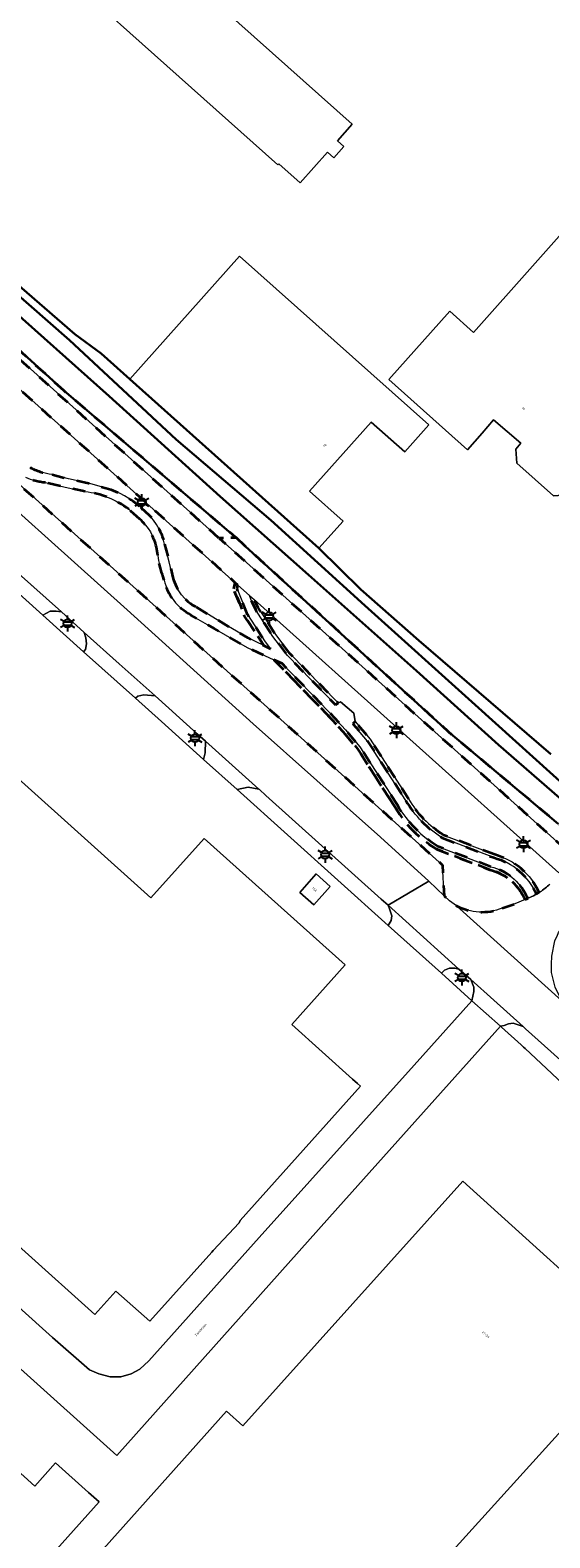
# Model space of a CAD drawing. Extents: x 105780 to 185197, y 477999 to 525027.
# Tile 188 of 256: x 109399 to 109481, y 478509 to 478747. Entities that reach past the tile are written whole.
import ezdxf
from ezdxf.enums import TextEntityAlignment as Align

# ---------------------------------------------------------------- set-up
doc = ezdxf.new("R2010")
doc.units = 0
doc.linetypes.add('XX-HIDDEN', pattern=[4, 2, -2])
for name, color, linetype, lineweight in [('B-GV-GR-BEPLANTING_CULTUUR_VASTE-PLANTENVAK-A', 252, 'Continuous', 5), ('B-GV-GR-MATERIAALGRENS-G', 252, 'XX-HIDDEN', 35), ('B-RO-IE-MEUBILAIR_WEGMEUBILAIR-S', 252, 'Continuous', 25), ('B-WE-GW-WATERGANG_SLOOT_INSTEEK-G', 252, 'Continuous', 30), ('B-XX-KG-KADASTRAAL_BEBOUWING-G', 252, 'Continuous', 20), ('B1-WE-OG-BEBOUWING-T18', 7, 'Continuous', 18), ('B1-WE-OG-TERREIN_ERF-GV', 252, 'Continuous', 18), ('B1-WE-OG-TOPOGRAFIE-T18', 10, 'Continuous', 18), ('B1-WE-VH-VERHARDING_ASFALT-GV', 252, 'Continuous', 18), ('B1-WE-VH-VERHARDING_BETONSTRAATSTEEN-GV', 252, 'Continuous', 18), ('B1-WE-VH-VERHARDING_HALFVERHARDING_GRIND-GV', 252, 'Continuous', 18), ('B1-WE-VH-VERHARDING_TEGEL-GV', 252, 'Continuous', 18)]:
    doc.layers.add(name, color=color, linetype=linetype, lineweight=lineweight)
doc.styles.add('NLCS-ISO', font='NLCS-ISO.ttf')
doc.styles.add('NLCS-ISO-M200-T18', font='NLCS-ISO.ttf', dxfattribs={"height": 0.36})

# ---------------------------------------------------------------- blocks, each defined once
blk = doc.blocks.new('B-SIE-WEG_LICHTMAST-SO')
at = {"ltscale": 0.1}
for p, q in [((-1.1, 0.63), (-2.19, 1.27)), ((0, 1.27), (0, 2.53)), ((1.1, 0.63), (2.19, 1.27)), ((-1.1, -0.63), (-2.19, -1.27)), ((0, -1.27), (0, -2.53)), ((1.1, -0.63), (2.19, -1.27))]:
    blk.add_line(p, q, dxfattribs=at)
at = {"flags": 128}
for points in [[(-1.16, 0.5), (1.16, 0.5)], [(-1.16, -0.5), (1.16, -0.5)]]:
    blk.add_lwpolyline(points, dxfattribs=at)
at = {"ltscale": 0.1}
blk.add_circle((0, 0), 1.27, dxfattribs=at)
at = {"style": 'NLCS-ISO'}
blk.add_attdef('TYPE', text='', height=1.8, dxfattribs=at).set_placement((0, 2.53), align=Align.BOTTOM_CENTER)

msp = doc.modelspace()

# ---------------------------------------------------------------- linework, layer by layer
at = {"layer": 'B-GV-GR-BEPLANTING_CULTUUR_VASTE-PLANTENVAK-A', "flags": 128}
for points in [[(109434.283, 478656.775), (109434.922, 478655.467), (109437.656, 478651.257), (109439.915, 478648.272), (109447.458, 478640.54), (109447.539, 478640.452), (109447.878, 478640.648), (109449.986, 478638.838), (109450.228, 478637.531), (109452.573, 478634.755), (109458.625, 478625.345)], [(109482.327, 478613.713), (109434.283, 478656.775)], [(109464.155, 478619.655), (109472.215, 478616.56)], [(109479.203, 478610.592), (109479.362, 478610.69)]]:
    msp.add_lwpolyline(points, dxfattribs=at)
for points in [[(109458.625, 478625.345, 0.1195427), (109464.155, 478619.655)], [(109472.215, 478616.56, -0.226905), (109479.203, 478610.592)], [(109479.362, 478610.69, 0.0539239), (109480.905, 478611.914)]]:
    msp.add_lwpolyline(points, format="xyb", dxfattribs=at)
at = {"layer": 'B-GV-GR-MATERIAALGRENS-G', "flags": 128}
for points in [[(109404.319, 478689.656), (109371.283, 478719.666), (109344.78, 478743.525), (109321.385, 478765.831), (109321.773, 478767.104), (109324.769, 478769.643), (109325.706, 478769.732), (109323.62, 478771.454), (109323.537, 478771.523), (109318.191, 478765.545), (109385.656, 478705.096), (109428.771, 478666.434), (109431.396, 478666.582)], [(109432.89, 478665.189), (109431.396, 478666.582), (109428.771, 478666.434), (109433.068, 478662.615), (109484.64, 478616.279), (109487.999, 478620.307), (109488.675, 478621.217), (109489.057, 478622.146), (109489.338, 478623.137), (109489.449, 478624.315), (109486.725, 478627.103), (109487.083, 478625.399), (109486.025, 478623.211), (109484.04, 478621.285), (109483.506, 478621.008), (109482.233, 478621.397), (109464.913, 478635.93)], [(109433.228, 478654.403), (109431.582, 478658.475), (109431.734, 478659.06), (109431.315, 478659.435), (109431.057, 478658.441), (109432.782, 478654.171), (109435.806, 478649.515), (109436.845, 478649.014), (109436.018, 478650.107)], [(109439.915, 478648.272), (109437.656, 478651.257), (109434.922, 478655.467), (109434.283, 478656.775), (109433.569, 478657.415), (109433.915, 478656.389), (109434.486, 478655.22), (109437.247, 478650.969), (109439.535, 478647.945), (109447.095, 478640.196), (109447.539, 478640.452), (109447.458, 478640.54)]]:
    msp.add_lwpolyline(points, close=True, dxfattribs=at)
for points in [[(109431.057, 478658.441), (109431.315, 478659.435), (109387.795, 478698.442)], [(109380.174, 478694.216), (109376.098, 478689.676), (109383.718, 478682.6), (109385.922, 478685.06), (109416.731, 478657.447), (109463.997, 478614.918), (109464.219, 478610.086), (109465.09, 478609.263), (109466.184, 478608.481)], [(109398.964, 478677.631), (109399.121, 478677.51)], [(109402.415, 478676.478), (109405.017, 478675.79), (109408.147, 478675.146), (109410.936, 478674.35)], [(109407.637, 478673.82), (109404.464, 478674.489), (109401.389, 478675.203)], [(109416.258, 478669.442), (109414.827, 478670.727), (109414.521, 478671.007)], [(109416.414, 478671.288), (109416.63, 478671.055)], [(109419.082, 478663.723), (109418.872, 478665.015)], [(109420.149, 478665.519), (109420.908, 478662.72), (109421.486, 478660.235)], [(109420.099, 478659.846), (109419.89, 478660.526)], [(109425.171, 478655.572), (109428.44, 478653.589), (109433.265, 478650.741), (109435.806, 478649.515), (109432.782, 478654.171), (109431.057, 478658.441)], [(109456.498, 478624.032), (109450.558, 478633.266), (109448.325, 478635.909), (109445.658, 478638.805), (109437.394, 478647.276), (109433.177, 478649.237), (109427.995, 478652.197), (109424.319, 478654.336)], [(109438.674, 478646.68), (109437.394, 478647.276), (109445.658, 478638.805), (109448.325, 478635.909), (109450.558, 478633.266), (109456.498, 478624.032)], [(109456.923, 478624.295), (109450.961, 478633.564), (109448.7, 478636.24), (109446.021, 478639.149), (109438.674, 478646.68)], [(109450.228, 478637.531), (109449.846, 478637.208), (109452.17, 478634.458), (109458.2, 478625.083)], [(109458.625, 478625.345), (109452.573, 478634.755), (109450.228, 478637.531)], [(109463.931, 478619.206), (109472.06, 478616.084)], [(109472.215, 478616.56), (109464.155, 478619.655)], [(109471.451, 478614.176), (109463.039, 478617.406)], [(109463.039, 478617.406), (109471.451, 478614.176)], [(109471.602, 478614.653), (109463.261, 478617.856)], [(109473.376, 478608.11), (109475.409, 478608.813), (109477.03, 478609.5), (109476.796, 478609.839)], [(109476.796, 478609.839), (109477.03, 478609.5), (109477.361, 478609.64), (109477.5, 478609.699), (109477.229, 478610.092)], [(109478.773, 478610.327), (109479.203, 478610.592)]]:
    msp.add_lwpolyline(points, dxfattribs=at)
for points in [[(109401.389, 478675.203, -0.0906565), (109398.211, 478676.092)], [(109399.121, 478677.51, 0.0811696), (109402.415, 478676.478)], [(109414.521, 478671.007, 0.1319805), (109407.637, 478673.82)], [(109410.936, 478674.35, -0.1136342), (109416.414, 478671.288)], [(109416.63, 478671.055, -0.1803713), (109420.149, 478665.519)], [(109418.872, 478665.015, 0.1601359), (109416.258, 478669.442)], [(109419.89, 478660.526, -0.0521095), (109419.082, 478663.723)], [(109424.319, 478654.336, -0.2215714), (109420.099, 478659.846)], [(109421.486, 478660.235, 0.2116505), (109425.171, 478655.572)], [(109463.039, 478617.406, -0.1222622), (109456.498, 478624.032)], [(109456.498, 478624.032, 0.1222622), (109463.039, 478617.406)], [(109463.261, 478617.856, -0.1218553), (109456.923, 478624.295)], [(109458.2, 478625.083, 0.1204884), (109463.931, 478619.206)], [(109464.155, 478619.655, -0.1195427), (109458.625, 478625.345)], [(109472.06, 478616.084, -0.229452), (109478.773, 478610.327)], [(109479.203, 478610.592, 0.226905), (109472.215, 478616.56)], [(109476.796, 478609.839, 0.2215359), (109471.451, 478614.176)], [(109471.451, 478614.176, -0.2215359), (109476.796, 478609.839)], [(109477.229, 478610.092, 0.219599), (109471.602, 478614.653)], [(109466.184, 478608.481, 0.2164883), (109473.376, 478608.11)]]:
    msp.add_lwpolyline(points, format="xyb", dxfattribs=at)
at = {"layer": 'B-WE-GW-WATERGANG_SLOOT_INSTEEK-G', "flags": 128}
for points in [[(109321.385, 478765.831), (109344.78, 478743.525), (109371.283, 478719.666), (109404.319, 478689.656), (109431.396, 478666.582), (109432.89, 478665.189), (109464.913, 478635.93), (109482.233, 478621.397)], [(109484.647, 478626.216), (109469.106, 478640.192), (109451.75, 478655.853), (109436.891, 478669.285), (109422.011, 478682.018), (109405.179, 478697.664), (109388.888, 478711.895), (109373.348, 478725.93), (109354.507, 478742.567), (109352.513, 478744.658), (109329.114, 478765.637)], [(109482.414, 478625.525), (109472.819, 478633.849), (109459.888, 478645.534), (109442.866, 478660.661), (109428.907, 478673.018), (109411.44, 478688.857), (109394.363, 478704.102), (109382.457, 478714.999), (109368.041, 478727.66), (109359.357, 478735.258), (109357.548, 478737.118), (109344.836, 478748.33)], [(109344.836, 478748.33), (109357.548, 478737.118), (109359.357, 478735.258), (109368.041, 478727.66), (109382.457, 478714.999), (109394.363, 478704.102), (109411.44, 478688.857), (109428.907, 478673.018), (109442.866, 478660.661), (109459.888, 478645.534), (109472.819, 478633.849), (109482.414, 478625.525)], [(109481.043, 478632.412), (109460.261, 478650.318), (109451.098, 478658.359), (109444.506, 478664.893), (109414.663, 478691.527), (109410.175, 478695.54), (109405.987, 478698.6), (109385.265, 478716.563), (109368.776, 478731.538), (109352.513, 478744.658), (109354.507, 478742.567), (109373.348, 478725.93), (109388.888, 478711.895), (109405.179, 478697.664), (109422.011, 478682.018), (109436.891, 478669.285), (109451.75, 478655.853), (109469.106, 478640.192), (109484.647, 478626.216)]]:
    msp.add_lwpolyline(points, dxfattribs=at)
at = {"layer": 'B-XX-KG-KADASTRAAL_BEBOUWING-G', "flags": 128}
for points in [[(109387.861, 478770.02), (109438.012, 478725.288), (109438.178, 478725.475), (109441.543, 478722.488), (109445.825, 478727.312), (109446.835, 478726.415), (109448.428, 478728.21), (109447.418, 478729.107), (109449.742, 478731.724), (109396.143, 478779.557)], [(109376.141, 478573.693), (109409.171, 478544.05), (109412.499, 478547.759), (109417.811, 478542.992), (109427.586, 478553.884), (109427.841, 478554.169), (109431.904, 478558.51), (109432.073, 478558.885), (109451.057, 478580.038), (109450.551, 478580.492), (109449.813, 478581.154), (109440.213, 478589.77), (109448.645, 478599.166), (109426.426, 478619.106), (109418.015, 478609.734), (109376.08, 478647.368)]]:
    msp.add_lwpolyline(points, dxfattribs=at)
for points in [[(109468.881, 478698.891), (109465.135, 478702.223), (109455.52, 478691.471), (109467.901, 478680.399), (109470.232, 478683.005), (109472.03, 478685.107), (109476.322, 478681.435), (109475.528, 478680.506), (109475.719, 478678.252), (109481.474, 478673.141), (109483.684, 478673.294), (109485.298, 478675.248), (109485.177, 478676.667), (109486.889, 478678.739), (109488.7, 478678.865), (109490.395, 478680.92), (109490.212, 478683.075), (109489.313, 478683.87), (109506.487, 478702.901), (109506.386, 478704.879), (109489.467, 478719.928), (109487.49, 478719.812)], [(109414.663, 478691.527), (109444.506, 478664.893), (109448.3, 478669.147), (109443.016, 478673.86), (109452.734, 478684.756), (109458.018, 478680.043), (109461.812, 478684.297), (109431.959, 478710.921)], [(109446.268, 478611.551), (109444.074, 478613.511), (109441.504, 478610.593), (109443.699, 478608.633)], [(109408.143, 478516.025), (109402.978, 478520.656), (109399.703, 478517.003), (109391.215, 478524.613), (109394.552, 478528.336), (109381.433, 478540.099), (109378.072, 478536.35), (109369.584, 478543.96), (109372.921, 478547.683), (109359.957, 478559.307), (109356.616, 478555.58), (109348.216, 478563.112), (109351.554, 478566.834), (109338.767, 478578.3), (109335.47, 478574.622), (109330.814, 478578.797), (109315.798, 478562.05), (109319.908, 478558.364), (109385.001, 478500), (109391.542, 478494.135), (109396.801, 478500), (109409.821, 478514.521)], [(109495.293, 478539.674), (109467.179, 478565.106), (109432.503, 478526.537), (109429.903, 478528.818), (109409.198, 478505.647), (109440.164, 478477.99), (109460.86, 478501.161), (109460.636, 478501.361)]]:
    msp.add_lwpolyline(points, close=True, dxfattribs=at)
at = {"layer": 'B1-WE-OG-TERREIN_ERF-GV', "flags": 128}
for points in [[(109396.143, 478779.557), (109449.742, 478731.724), (109447.418, 478729.107), (109448.428, 478728.21), (109446.835, 478726.415), (109445.825, 478727.312), (109441.543, 478722.488), (109438.178, 478725.475), (109438.012, 478725.288), (109387.861, 478770.02)], [(109329.114, 478765.637), (109352.513, 478744.658), (109368.776, 478731.538), (109385.265, 478716.563), (109405.987, 478698.6), (109410.175, 478695.54), (109414.663, 478691.527), (109431.959, 478710.921), (109461.812, 478684.297), (109458.018, 478680.043), (109452.734, 478684.756), (109443.016, 478673.86), (109448.3, 478669.147), (109444.506, 478664.893), (109451.098, 478658.359), (109460.261, 478650.318), (109481.043, 478632.412)], [(109407.399, 478648.539), (109400.946, 478654.333), (109395.08, 478659.601), (109377.722, 478674.742)], [(109371.102, 478568.645), (109402.508, 478540.461), (109408.33, 478535.364), (109409.786, 478534.705), (109411.554, 478534.23), (109413.248, 478534.217), (109414.882, 478534.708), (109416.261, 478535.436), (109417.692, 478536.759), (109430.616, 478551.211), (109435.094, 478556.218), (109459.528, 478583.364), (109468.606, 478593.537), (109463.805, 478597.855), (109455.408, 478605.407), (109431.613, 478626.807), (109426.306, 478631.58), (109419.665, 478637.526), (109415.557, 478641.214), (109407.399, 478648.539)], [(109376.08, 478647.368), (109418.015, 478609.734), (109426.426, 478619.106), (109448.645, 478599.166), (109440.213, 478589.77), (109449.813, 478581.154), (109450.551, 478580.492), (109451.057, 478580.038), (109432.073, 478558.885), (109431.904, 478558.51), (109427.841, 478554.169), (109427.586, 478553.884), (109417.811, 478542.992), (109412.499, 478547.759), (109409.171, 478544.05), (109376.141, 478573.693)], [(109485.479, 478578.049), (109477.019, 478585.974), (109476.753, 478586.223), (109476.385, 478586.556), (109473.265, 478589.378), (109473.104, 478589.521), (109447.497, 478560.868), (109412.634, 478521.861), (109364.911, 478564.739)]]:
    msp.add_lwpolyline(points, dxfattribs=at)
for points in [[(109487.49, 478719.812), (109489.467, 478719.928), (109506.386, 478704.879), (109506.487, 478702.901), (109489.313, 478683.87), (109490.212, 478683.075), (109490.395, 478680.92), (109488.7, 478678.865), (109486.889, 478678.739), (109485.177, 478676.667), (109485.298, 478675.248), (109483.684, 478673.294), (109481.474, 478673.141), (109475.719, 478678.252), (109475.528, 478680.506), (109476.322, 478681.435), (109472.03, 478685.107), (109470.232, 478683.005), (109467.901, 478680.399), (109455.52, 478691.471), (109465.135, 478702.223), (109468.881, 478698.891)], [(109444.074, 478613.511), (109446.268, 478611.551), (109443.699, 478608.633), (109441.504, 478610.593)], [(109408.143, 478516.025), (109409.821, 478514.521), (109396.801, 478500), (109391.542, 478494.135), (109385.001, 478500), (109319.908, 478558.364), (109315.798, 478562.05), (109330.814, 478578.797), (109335.47, 478574.622), (109338.767, 478578.3), (109351.554, 478566.834), (109348.216, 478563.112), (109356.616, 478555.58), (109359.957, 478559.307), (109372.921, 478547.683), (109369.584, 478543.96), (109378.072, 478536.35), (109381.433, 478540.099), (109394.552, 478528.336), (109391.215, 478524.613), (109399.703, 478517.003), (109402.978, 478520.656)], [(109495.293, 478539.674), (109460.636, 478501.361), (109460.86, 478501.161), (109440.164, 478477.99), (109409.198, 478505.647), (109429.903, 478528.818), (109432.503, 478526.537), (109467.179, 478565.106)]]:
    msp.add_lwpolyline(points, close=True, dxfattribs=at)
at = {"layer": 'B1-WE-VH-VERHARDING_ASFALT-GV', "flags": 128}
for points in [[(109394.707, 478663.018), (109403.882, 478654.826), (109407.503, 478651.592), (109412.998, 478646.663), (109418.664, 478641.58), (109420.832, 478639.635), (109425.309, 478635.619), (109426.587, 478634.472), (109435.017, 478626.906), (109435.13, 478626.804), (109436.148, 478625.89), (109454.318, 478609.561), (109455.418, 478608.57), (109461.816, 478612.353), (109454.182, 478619.29), (109434.122, 478637.158), (109414.263, 478655.155), (109385.657, 478680.8)], [(109483.295, 478593.057), (109466.184, 478608.481), (109465.09, 478609.263), (109464.219, 478610.086), (109461.816, 478612.353), (109455.418, 478608.57), (109466.579, 478598.516), (109468.428, 478596.852), (109472.061, 478593.595), (109476.69, 478589.445), (109477.05, 478589.123), (109485.576, 478581.453)], [(109466.184, 478608.481), (109483.295, 478593.057), (109482.437, 478594.265), (109481.722, 478595.667), (109481.179, 478597.972), (109481.152, 478599.307), (109481.193, 478600.58), (109481.716, 478602.971), (109481.821, 478603.209), (109482.043, 478603.714), (109482.286, 478604.265), (109482.831, 478605.034), (109483.131, 478605.384), (109483.469, 478605.778), (109484.13, 478606.549), (109484.956, 478607.421), (109486.537, 478609.234), (109486.866, 478609.611), (109489.166, 478612.25)], [(109479.362, 478610.69), (109479.203, 478610.592), (109478.773, 478610.327), (109478.314, 478610.044), (109477.5, 478609.699), (109477.361, 478609.64), (109477.03, 478609.5), (109475.409, 478608.813), (109473.376, 478608.11)], [(109364.911, 478564.739), (109412.634, 478521.861), (109447.497, 478560.868), (109473.104, 478589.521), (109468.606, 478593.537), (109459.528, 478583.364), (109435.094, 478556.218), (109430.616, 478551.211), (109417.692, 478536.759), (109416.261, 478535.436), (109414.882, 478534.708), (109413.248, 478534.217), (109411.554, 478534.23), (109409.786, 478534.705), (109408.33, 478535.364), (109402.508, 478540.461), (109371.102, 478568.645)]]:
    msp.add_lwpolyline(points, dxfattribs=at)
at = {"layer": 'B1-WE-VH-VERHARDING_ASFALT-GV'}
for points in [[(109480.905, 478611.914, -0.0539239), (109479.362, 478610.69)], [(109473.376, 478608.11, -0.2164883), (109466.184, 478608.481)]]:
    msp.add_lwpolyline(points, format="xyb", dxfattribs=at)
at = {"layer": 'B1-WE-VH-VERHARDING_BETONSTRAATSTEEN-GV', "flags": 128}
for points in [[(109416.731, 478657.447), (109385.922, 478685.06), (109383.718, 478682.6), (109385.657, 478680.8), (109414.263, 478655.155), (109434.122, 478637.158), (109454.182, 478619.29), (109461.816, 478612.353), (109464.219, 478610.086), (109463.997, 478614.918)], [(109394.707, 478663.018), (109395.022, 478662.181), (109395.322, 478661.034), (109395.08, 478659.601), (109400.946, 478654.333), (109402.132, 478654.926), (109403.083, 478654.948), (109403.882, 478654.826)], [(109403.882, 478654.826), (109403.083, 478654.948), (109402.132, 478654.926), (109400.946, 478654.333), (109407.399, 478648.539), (109407.669, 478648.926), (109407.862, 478649.813), (109407.742, 478650.757), (109407.503, 478651.592)], [(109407.503, 478651.592), (109407.742, 478650.757), (109407.862, 478649.813), (109407.669, 478648.926), (109407.399, 478648.539), (109415.557, 478641.214), (109415.962, 478641.518), (109416.896, 478641.766), (109418.664, 478641.58), (109412.998, 478646.663)], [(109418.664, 478641.58), (109416.896, 478641.766), (109415.962, 478641.518), (109415.557, 478641.214), (109419.665, 478637.526), (109426.306, 478631.58), (109426.546, 478632.618), (109426.587, 478634.472), (109425.309, 478635.619), (109420.832, 478639.635)], [(109426.587, 478634.472), (109426.546, 478632.618), (109426.306, 478631.58), (109431.613, 478626.807), (109433.348, 478627.214), (109435.017, 478626.906)], [(109436.148, 478625.89), (109435.13, 478626.804), (109435.017, 478626.906), (109433.348, 478627.214), (109431.613, 478626.807), (109455.408, 478605.407), (109455.892, 478606.155), (109456.012, 478606.923), (109455.67, 478607.872), (109455.418, 478608.57), (109454.318, 478609.561)], [(109455.418, 478608.57), (109455.67, 478607.872), (109456.012, 478606.923), (109455.892, 478606.155), (109455.408, 478605.407), (109463.805, 478597.855), (109464.299, 478598.34), (109465.066, 478598.668), (109465.898, 478598.656), (109466.579, 478598.516)], [(109468.428, 478596.852), (109466.579, 478598.516), (109465.898, 478598.656), (109465.066, 478598.668), (109464.299, 478598.34), (109463.805, 478597.855), (109468.606, 478593.537), (109468.752, 478594.238), (109468.915, 478594.962), (109468.917, 478595.647)], [(109472.061, 478593.595), (109468.428, 478596.852), (109468.917, 478595.647), (109468.915, 478594.962), (109468.752, 478594.238), (109468.606, 478593.537), (109473.104, 478589.521), (109473.716, 478589.638), (109474.405, 478589.88), (109475.101, 478589.993), (109476.69, 478589.445)], [(109477.05, 478589.123), (109476.69, 478589.445), (109475.101, 478589.993), (109474.405, 478589.88), (109473.716, 478589.638), (109473.104, 478589.521), (109473.265, 478589.378), (109476.385, 478586.556), (109476.753, 478586.223), (109477.019, 478585.974), (109485.479, 478578.049), (109485.53, 478578.002), (109485.847, 478578.368), (109486.087, 478579.177), (109486.197, 478580.892), (109485.576, 478581.453)]]:
    msp.add_lwpolyline(points, close=True, dxfattribs=at)
at = {"layer": 'B1-WE-VH-VERHARDING_HALFVERHARDING_GRIND-GV'}
for points in [[(109398.211, 478676.092, 0.0906565), (109401.389, 478675.203)], [(109402.415, 478676.478, -0.0811696), (109399.121, 478677.51)], [(109407.637, 478673.82, -0.1319805), (109414.521, 478671.007)], [(109416.414, 478671.288, 0.1136342), (109410.936, 478674.35)], [(109420.149, 478665.519, 0.1803713), (109416.63, 478671.055)], [(109416.258, 478669.442, -0.1601359), (109418.872, 478665.015)], [(109419.082, 478663.723, 0.0521095), (109419.89, 478660.526)], [(109420.099, 478659.846, 0.2215714), (109424.319, 478654.336)], [(109425.171, 478655.572, -0.2116505), (109421.486, 478660.235)], [(109456.923, 478624.295, 0.1218553), (109463.261, 478617.856)], [(109463.931, 478619.206, -0.1204884), (109458.2, 478625.083)], [(109478.773, 478610.327, 0.229452), (109472.06, 478616.084)], [(109471.602, 478614.653, -0.219599), (109477.229, 478610.092)]]:
    msp.add_lwpolyline(points, format="xyb", dxfattribs=at)
at = {"layer": 'B1-WE-VH-VERHARDING_HALFVERHARDING_GRIND-GV', "flags": 128}
for points in [[(109399.121, 478677.51), (109398.964, 478677.631)], [(109410.936, 478674.35), (109408.147, 478675.146), (109405.017, 478675.79), (109402.415, 478676.478)], [(109401.389, 478675.203), (109404.464, 478674.489), (109407.637, 478673.82)], [(109414.521, 478671.007), (109414.827, 478670.727), (109416.258, 478669.442)], [(109416.63, 478671.055), (109416.414, 478671.288)], [(109418.872, 478665.015), (109419.082, 478663.723)], [(109421.486, 478660.235), (109420.908, 478662.72), (109420.149, 478665.519)], [(109419.89, 478660.526), (109420.099, 478659.846)], [(109434.486, 478655.22), (109433.915, 478656.389), (109433.569, 478657.415), (109431.734, 478659.06), (109431.582, 478658.475), (109433.228, 478654.403), (109436.018, 478650.107), (109436.845, 478649.014), (109435.806, 478649.515), (109433.265, 478650.741), (109428.44, 478653.589), (109425.171, 478655.572)], [(109424.319, 478654.336), (109427.995, 478652.197), (109433.177, 478649.237), (109437.394, 478647.276), (109438.674, 478646.68), (109446.021, 478639.149), (109448.7, 478636.24), (109450.961, 478633.564), (109456.923, 478624.295)], [(109458.2, 478625.083), (109452.17, 478634.458), (109449.846, 478637.208), (109450.228, 478637.531), (109449.986, 478638.838), (109447.878, 478640.648), (109447.539, 478640.452), (109447.095, 478640.196), (109439.535, 478647.945), (109437.247, 478650.969), (109434.486, 478655.22)], [(109472.06, 478616.084), (109463.931, 478619.206)], [(109463.261, 478617.856), (109471.602, 478614.653)], [(109477.229, 478610.092), (109477.5, 478609.699), (109478.314, 478610.044), (109478.773, 478610.327)]]:
    msp.add_lwpolyline(points, dxfattribs=at)
at = {"layer": 'B1-WE-VH-VERHARDING_TEGEL-GV', "flags": 128}
msp.add_lwpolyline([(109387.795, 478698.442), (109431.315, 478659.435), (109431.734, 478659.06), (109433.569, 478657.415), (109434.283, 478656.775), (109482.327, 478613.713), (109484.64, 478616.279), (109433.068, 478662.615), (109428.771, 478666.434), (109385.656, 478705.096)], dxfattribs=at)

# ---------------------------------------------------------------- block references
at = {"layer": 'B-RO-IE-MEUBILAIR_WEGMEUBILAIR-S', "xscale": 0.5, "yscale": 0.5, "zscale": 0.5}
for p in [(109416.568, 478672.132), (109404.859, 478652.998), (109436.652, 478654.126), (109424.955, 478634.94), (109456.704, 478636.17), (109476.749, 478618.202), (109445.466, 478616.558), (109467.038, 478597.177)]:
    msp.add_blockref('B-SIE-WEG_LICHTMAST-SO', p, dxfattribs=at)

# ---------------------------------------------------------------- texts
at = {"layer": 'B1-WE-OG-BEBOUWING-T18', "style": 'NLCS-ISO-M200-T18'}
for s, rotation, p in [('16', 319.4, (109476.73, 478686.862)), ('18', 48.3, (109445.431, 478681.075)), ('15A', 318.2, (109443.814, 478611.061)), ('27-29', 318.3, (109470.773, 478540.889))]:
    msp.add_text(s, height=0.36, rotation=rotation, dxfattribs=at).set_placement(p, align=Align.MIDDLE)
at = {"layer": 'B1-WE-OG-TOPOGRAFIE-T18', "style": 'NLCS-ISO-M200-T18'}
msp.add_text('Zandsteen', height=0.36, rotation=48.2, dxfattribs=at).set_placement((109425.857, 478541.651), align=Align.MIDDLE)

doc.saveas('drawing.dxf')
